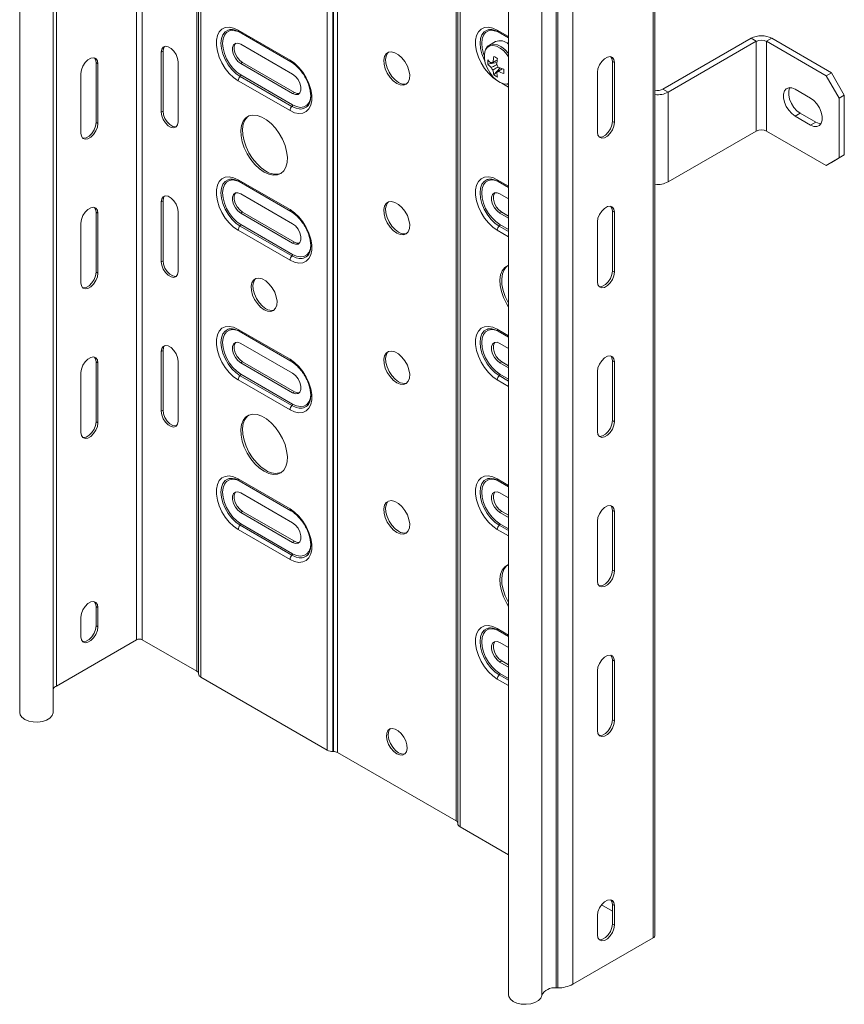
# Model space of a CAD drawing. Header units: millimetres. Extents: x 533 to 1230, y -1291 to 1035.
# Tile 1 of 8: x 552 to 777, y -1291 to -1022. Entities that reach past the tile are written whole.
import ezdxf

# ---------------------------------------------------------------- set-up
doc = ezdxf.new("R2010")
doc.units = ezdxf.units.MM

msp = doc.modelspace()

# ---------------------------------------------------------------- linework, layer by layer
at = {"color": 7, "linetype": 'Continuous', "lineweight": 15}
for p, q in [((583.75, -809.06), (583.75, -1191.21)), ((585.31, -809.06), (585.31, -1191.21)), ((600.22, -817.67), (600.22, -1199.81)), ((600.66, -818.38), (600.66, -1200.52)), ((601.3, -819.28), (601.3, -1201.42)), ((561.87, -821.69), (561.87, -1203.84)), ((551.85, -828.91), (551.85, -1211.05)), ((560.95, -1211.05), (560.95, -828.91)), ((635.78, -839.18), (635.78, -1221.32)), ((637.33, -839.55), (637.33, -1221.69)), ((637.5, -839.55), (637.5, -1221.69)), ((638.56, -839.81), (638.56, -1221.95)), ((670.93, -858.49), (670.93, -1240.63)), ((671.37, -859.2), (671.37, -1241.34)), ((672.01, -860.1), (672.01, -1242.24)), ((724.68, -890.42), (724.68, -1272.56)), ((725.2, -1271.83), (725.2, -889.68)), ((698.21, -904.07), (698.21, -1286.21)), ((698.71, -904.06), (698.71, -1286.2)), ((702.8, -903.05), (702.8, -1285.19)), ((685.25, -905.92), (685.25, -1288.06)), ((694.33, -906.16), (694.33, -1288.31)), ((611.47, -1024.84), (625.61, -1033)), ((611.7, -1025.34), (625.84, -1033.5)), ((682.41, -1025.33), (685.25, -1026.97)), ((626.32, -1036.83), (612.18, -1028.67)), ((681.65, -1027.96), (680.01, -1028.91)), ((727.36, -1040.95), (751.41, -1027.07)), ((728.78, -1041.77), (752.82, -1027.89)), ((752.82, -1027.89), (751.41, -1027.07)), ((752.82, -1052.38), (752.82, -1027.89)), ((757.06, -1027.07), (755.65, -1027.89)), ((755.65, -1052.38), (755.65, -1027.89)), ((755.65, -1027.89), (771.91, -1037.28)), ((757.06, -1027.07), (773.33, -1036.46)), ((590.96, -1030.59), (590.46, -1030.87)), ((590.46, -1030.87), (590.46, -1047.21)), ((590.96, -1030.59), (590.96, -1046.92)), ((573.18, -1034), (572.68, -1033.71)), ((572.68, -1033.71), (572.68, -1050.05)), ((573.18, -1050.33), (573.18, -1034)), ((595.06, -1049.86), (595.06, -1033.53)), ((612.67, -1033.69), (612.18, -1033.98)), ((612.18, -1033.98), (626.32, -1042.14)), ((626.81, -1041.86), (612.67, -1033.69)), ((679.58, -1034.14), (682.05, -1033.66)), ((714.11, -1033.7), (713.61, -1033.42)), ((713.61, -1033.42), (713.61, -1049.75)), ((714.11, -1033.7), (714.11, -1050.03)), ((568.58, -1036.65), (568.58, -1052.98)), ((612.18, -1037.07), (626.32, -1045.23)), ((681.26, -1037.06), (682.92, -1035.15)), ((681.99, -1036.37), (682.25, -1036.19)), ((709.51, -1052.69), (709.51, -1036.35)), ((771.91, -1037.28), (773.33, -1036.46)), ((773.33, -1036.46), (776.86, -1042.58)), ((625.61, -1046.79), (611.47, -1038.63)), ((626.13, -1045.65), (611.99, -1037.48)), ((775.45, -1043.4), (771.91, -1037.28)), ((626.81, -1041.86), (626.32, -1042.14)), ((727.36, -1040.95), (728.78, -1041.77)), ((728.78, -1066.26), (728.78, -1041.77)), ((767.67, -1043.4), (763.43, -1040.95)), ((776.86, -1042.58), (775.45, -1043.4)), ((775.45, -1059.73), (775.45, -1043.4)), ((776.86, -1058.91), (776.86, -1042.58)), ((590.96, -1046.92), (590.46, -1047.21)), ((764.84, -1047.48), (763.43, -1048.3)), ((764.84, -1047.48), (769.08, -1049.93)), ((573.18, -1050.33), (572.68, -1050.05)), ((714.11, -1050.03), (713.61, -1049.75)), ((763.43, -1048.3), (767.67, -1050.75)), ((769.08, -1049.93), (767.67, -1050.75)), ((728.78, -1066.26), (752.82, -1052.38)), ((755.65, -1052.38), (771.91, -1061.77)), ((771.91, -1061.77), (775.45, -1059.73)), ((773.33, -1060.96), (771.91, -1061.77)), ((776.86, -1058.91), (773.33, -1060.96)), ((775.45, -1059.73), (776.86, -1058.91)), ((611.47, -1065.66), (625.61, -1073.83)), ((611.7, -1066.17), (625.84, -1074.33)), ((682.41, -1066.16), (685.25, -1067.8)), ((590.96, -1071.42), (590.46, -1071.7)), ((590.46, -1071.7), (590.46, -1088.03)), ((590.96, -1071.42), (590.96, -1087.75)), ((626.32, -1077.66), (612.18, -1069.5)), ((685.25, -1070.85), (682.89, -1069.49)), ((573.18, -1074.83), (572.68, -1074.54)), ((572.68, -1074.54), (572.68, -1090.87)), ((595.06, -1090.69), (595.06, -1074.36)), ((612.67, -1074.52), (612.18, -1074.81)), ((626.81, -1082.68), (612.67, -1074.52)), ((683.38, -1074.51), (682.89, -1074.8)), ((685.25, -1075.59), (683.38, -1074.51)), ((714.11, -1074.53), (713.61, -1074.24)), ((713.61, -1074.24), (713.61, -1090.57)), ((714.11, -1074.53), (714.11, -1090.86)), ((568.58, -1077.48), (568.58, -1093.81)), ((573.18, -1091.16), (573.18, -1074.83)), ((612.18, -1074.81), (626.32, -1082.97)), ((682.89, -1074.8), (685.25, -1076.16)), ((709.51, -1093.51), (709.51, -1077.18)), ((625.61, -1087.62), (611.47, -1079.46)), ((626.13, -1086.47), (611.99, -1078.31)), ((612.18, -1077.89), (626.32, -1086.06)), ((626.81, -1082.68), (626.32, -1082.97)), ((590.96, -1087.75), (590.46, -1088.03)), ((573.18, -1091.16), (572.68, -1090.87)), ((714.11, -1090.86), (713.61, -1090.57)), ((611.47, -1106.49), (625.61, -1114.65)), ((611.7, -1106.99), (625.84, -1115.16)), ((682.41, -1106.99), (685.25, -1108.63)), ((590.96, -1112.24), (590.46, -1112.53)), ((590.96, -1112.24), (590.96, -1128.57)), ((626.32, -1118.49), (612.18, -1110.32)), ((685.25, -1111.68), (682.89, -1110.32)), ((590.46, -1112.53), (590.46, -1128.86)), ((714.11, -1115.36), (713.61, -1115.07)), ((713.61, -1115.07), (713.61, -1131.4)), ((573.18, -1115.65), (572.68, -1115.37)), ((572.68, -1115.37), (572.68, -1131.7)), ((573.18, -1131.98), (573.18, -1115.65)), ((595.06, -1131.51), (595.06, -1115.18)), ((612.67, -1115.35), (612.18, -1115.63)), ((612.18, -1115.63), (626.32, -1123.8)), ((626.81, -1123.51), (612.67, -1115.35)), ((683.38, -1115.34), (682.89, -1115.63)), ((682.89, -1115.63), (685.25, -1116.99)), ((685.25, -1116.42), (683.38, -1115.34)), ((714.11, -1115.36), (714.11, -1131.69)), ((568.58, -1118.31), (568.58, -1134.64)), ((625.61, -1128.45), (611.47, -1120.28)), ((626.13, -1127.3), (611.99, -1119.14)), ((612.18, -1118.72), (626.32, -1126.88)), ((709.51, -1134.34), (709.51, -1118.01)), ((626.81, -1123.51), (626.32, -1123.8)), ((590.96, -1128.57), (590.46, -1128.86)), ((573.18, -1131.98), (572.68, -1131.7)), ((714.11, -1131.69), (713.61, -1131.4)), ((611.47, -1147.32), (625.61, -1155.48)), ((611.7, -1147.82), (625.84, -1155.99)), ((682.41, -1147.81), (685.25, -1149.45)), ((626.32, -1159.32), (612.18, -1151.15)), ((685.25, -1152.51), (682.89, -1151.15)), ((612.67, -1156.17), (612.18, -1156.46)), ((612.18, -1156.46), (626.32, -1164.62)), ((626.81, -1164.34), (612.67, -1156.17)), ((683.38, -1156.17), (682.89, -1156.45)), ((682.89, -1156.45), (685.25, -1157.82)), ((685.25, -1157.24), (683.38, -1156.17)), ((714.11, -1156.18), (713.61, -1155.9)), ((713.61, -1155.9), (713.61, -1172.23)), ((714.11, -1156.18), (714.11, -1172.51)), ((626.13, -1168.13), (611.99, -1159.96)), ((612.18, -1159.55), (626.32, -1167.71)), ((709.51, -1175.17), (709.51, -1158.84)), ((625.61, -1169.27), (611.47, -1161.11)), ((626.81, -1164.34), (626.32, -1164.62)), ((714.11, -1172.51), (713.61, -1172.23)), ((573.18, -1182.41), (572.68, -1182.12)), ((572.68, -1187.43), (572.68, -1182.12)), ((573.18, -1187.71), (573.18, -1182.41)), ((568.58, -1185.06), (568.58, -1190.37)), ((573.18, -1187.71), (572.68, -1187.43)), ((682.41, -1188.64), (685.25, -1190.28)), ((583.75, -1191.21), (561.87, -1203.84)), ((600.22, -1199.81), (585.31, -1191.21)), ((685.25, -1193.34), (682.89, -1191.97)), ((683.38, -1196.99), (682.89, -1197.28)), ((682.89, -1197.28), (685.25, -1198.64)), ((685.25, -1198.07), (683.38, -1196.99)), ((714.11, -1197.01), (713.61, -1196.72)), ((713.61, -1196.72), (713.61, -1213.05)), ((714.11, -1197.01), (714.11, -1213.34)), ((709.51, -1215.99), (709.51, -1199.66)), ((635.78, -1221.32), (601.3, -1201.42)), ((714.11, -1213.34), (713.61, -1213.05)), ((637.5, -1221.69), (637.33, -1221.69)), ((670.93, -1240.63), (638.56, -1221.95)), ((685.25, -1249.88), (672.01, -1242.24)), ((713.61, -1265.27), (710.59, -1263.53)), ((714.11, -1263.76), (713.61, -1263.48)), ((713.61, -1263.48), (713.61, -1268.78)), ((714.11, -1263.76), (714.11, -1269.07)), ((709.51, -1271.72), (709.51, -1266.41)), ((714.11, -1269.07), (713.61, -1268.78)), ((702.8, -1285.19), (724.68, -1272.56)), ((698.21, -1286.21), (698.71, -1286.2))]:
    msp.add_line(p, q, dxfattribs=at)
at = {"color": 8, "linetype": 'Continuous', "lineweight": 15}
for p, q in [((682.18, -1024.83), (685.25, -1026.6)), ((685.25, -1040.39), (683.42, -1039.34)), ((682.18, -1065.66), (685.25, -1067.43)), ((685.25, -1081.22), (682.18, -1079.45)), ((685.25, -1079.78), (682.7, -1078.3)), ((682.89, -1077.89), (685.25, -1079.25)), ((682.18, -1106.48), (685.25, -1108.26)), ((685.25, -1122.05), (682.18, -1120.28)), ((685.25, -1120.6), (682.7, -1119.13)), ((682.89, -1118.71), (685.25, -1120.08)), ((682.18, -1147.31), (685.25, -1149.08)), ((685.25, -1161.43), (682.7, -1159.96)), ((682.89, -1159.54), (685.25, -1160.9)), ((685.25, -1162.87), (682.18, -1161.1)), ((682.18, -1188.14), (685.25, -1189.91)), ((685.25, -1202.26), (682.7, -1200.78)), ((682.89, -1200.37), (685.25, -1201.73)), ((685.25, -1203.7), (682.18, -1201.93))]:
    msp.add_line(p, q, dxfattribs=at)
at = {"color": 7, "linetype": 'Continuous', "lineweight": 15, "flags": 128}
for points in [[(611.47, -1038.63), (610.23, -1037.76), (609.04, -1036.63), (607.96, -1035.29), (607.03, -1033.78), (606.3, -1032.19), (605.79, -1030.58), (605.53, -1029.02), (605.53, -1027.58), (605.79, -1026.32), (606.3, -1025.3), (607.03, -1024.56), (607.96, -1024.13), (609.04, -1024.03), (610.23, -1024.27), (611.47, -1024.84)], [(612.18, -1028.67), (611.39, -1028.38), (610.7, -1028.44), (610.19, -1028.85), (609.91, -1029.56), (609.91, -1030.48), (610.19, -1031.5), (610.7, -1032.5), (611.39, -1033.36), (612.18, -1033.98)], [(612.67, -1033.69), (611.88, -1033.08), (611.19, -1032.22), (610.68, -1031.22), (610.41, -1030.19), (610.41, -1029.27), (610.68, -1028.56), (610.82, -1028.4)], [(595.06, -1033.53), (594.92, -1032.54), (594.52, -1031.51), (593.91, -1030.57), (593.16, -1029.82), (592.36, -1029.36), (591.61, -1029.24), (591, -1029.48), (590.6, -1030.05), (590.46, -1030.87)], [(591.4, -1029.28), (591.1, -1029.76), (590.96, -1030.59)], [(654.74, -1039.4), (655.7, -1039.8), (656.58, -1039.87), (657.33, -1039.6), (657.88, -1039.01), (658.21, -1038.15), (658.27, -1037.08), (658.08, -1035.88), (657.63, -1034.63), (656.97, -1033.44), (656.15, -1032.39), (655.23, -1031.55), (654.26, -1031), (653.34, -1030.76), (652.51, -1030.87), (651.86, -1031.3), (651.41, -1032.03), (651.22, -1033.01), (651.28, -1034.15), (651.6, -1035.39), (652.16, -1036.62), (652.91, -1037.75), (653.79, -1038.7), (654.74, -1039.4)], [(652.5, -1030.87), (652.35, -1031.01), (651.91, -1031.75), (651.71, -1032.72), (651.78, -1033.87), (652.1, -1035.1), (652.65, -1036.33), (653.4, -1037.46), (654.28, -1038.42), (655.24, -1039.12)], [(678.96, -1030.24), (678.9, -1030.36), (678.65, -1031.36), (678.65, -1032.54), (678.9, -1033.83), (679.4, -1035.15), (680.1, -1036.41), (680.96, -1037.54), (681.93, -1038.47), (682.95, -1039.14), (683.96, -1039.49), (684.64, -1039.55)], [(573.18, -1034), (573.04, -1033.17), (572.64, -1032.6), (572.03, -1032.37), (571.28, -1032.48), (570.48, -1032.94), (569.73, -1033.69), (569.12, -1034.64), (568.72, -1035.67), (568.58, -1036.65)], [(572.24, -1032.4), (572.55, -1032.89), (572.68, -1033.71)], [(625.61, -1033), (626.85, -1033.87), (628.04, -1035), (629.12, -1036.34), (630.05, -1037.84), (630.78, -1039.43), (631.29, -1041.04), (631.55, -1042.6), (631.55, -1044.05), (631.29, -1045.31), (630.78, -1046.33), (630.05, -1047.07), (629.12, -1047.5), (628.04, -1047.6), (626.85, -1047.36), (625.61, -1046.79)], [(709.51, -1036.35), (709.65, -1035.37), (710.05, -1034.34), (710.66, -1033.39), (711.41, -1032.64), (712.21, -1032.18), (712.96, -1032.07), (713.57, -1032.31), (713.97, -1032.87), (714.11, -1033.7)], [(713.17, -1032.1), (713.47, -1032.59), (713.61, -1033.42)], [(626.32, -1042.14), (627.1, -1042.44), (627.8, -1042.37), (628.31, -1041.96), (628.58, -1041.26), (628.58, -1040.33), (628.31, -1039.31), (627.8, -1038.31), (627.1, -1037.45), (626.32, -1036.83)], [(628.17, -1042.13), (627.6, -1042.15), (626.81, -1041.86)], [(763.43, -1040.95), (762.53, -1040.58), (761.71, -1040.54), (761.02, -1040.83), (760.53, -1041.43), (760.28, -1042.28), (760.28, -1043.33), (760.53, -1044.48), (761.02, -1045.64), (761.71, -1046.72), (762.53, -1047.63), (763.43, -1048.3)], [(762, -1040.52), (761.95, -1040.61), (761.69, -1041.47), (761.69, -1042.51), (761.95, -1043.66), (762.44, -1044.83), (763.12, -1045.91), (763.94, -1046.82), (764.84, -1047.48)], [(767.67, -1050.75), (768.57, -1051.12), (769.39, -1051.16), (770.07, -1050.87), (770.56, -1050.27), (770.82, -1049.42), (770.82, -1048.37), (770.56, -1047.22), (770.07, -1046.06), (769.39, -1044.98), (768.57, -1044.07), (767.67, -1043.4)], [(590.46, -1047.21), (590.6, -1048.19), (591, -1049.22), (591.61, -1050.17), (592.36, -1050.92), (593.16, -1051.38), (593.91, -1051.49), (594.52, -1051.25), (594.92, -1050.69), (595.06, -1049.86)], [(590.96, -1046.92), (591.1, -1047.91), (591.5, -1048.94), (592.11, -1049.88), (592.86, -1050.63), (593.66, -1051.09), (594.41, -1051.21), (594.62, -1051.17)], [(568.58, -1052.98), (568.72, -1053.81), (569.12, -1054.38), (569.73, -1054.62), (570.48, -1054.5), (571.28, -1054.04), (572.03, -1053.29), (572.64, -1052.35), (573.04, -1051.32), (573.18, -1050.33)], [(572.68, -1050.05), (572.55, -1051.03), (572.15, -1052.06), (571.53, -1053.01), (570.78, -1053.75), (569.99, -1054.22), (569.24, -1054.33), (569.03, -1054.3)], [(618.54, -1063.58), (619.82, -1064.17), (621.05, -1064.43), (622.18, -1064.36), (623.15, -1063.95), (623.94, -1063.23), (624.51, -1062.23), (624.83, -1060.97), (624.9, -1059.52), (624.7, -1057.94), (624.25, -1056.29), (623.57, -1054.63), (622.69, -1053.05), (621.63, -1051.59), (620.45, -1050.32), (619.18, -1049.29), (617.9, -1048.55), (616.63, -1048.12), (615.45, -1048.02), (614.39, -1048.26), (613.51, -1048.82), (612.83, -1049.69), (612.38, -1050.83), (612.18, -1052.19), (612.25, -1053.71), (612.57, -1055.34), (613.14, -1057), (613.93, -1058.63), (614.9, -1060.16), (616.03, -1061.53), (617.26, -1062.69), (618.54, -1063.58)], [(614.29, -1048.3), (614, -1048.54), (613.32, -1049.41), (612.87, -1050.54), (612.68, -1051.9), (612.74, -1053.42), (613.07, -1055.05), (613.63, -1056.71), (614.42, -1058.34), (615.4, -1059.88), (616.53, -1061.25), (617.75, -1062.4), (619.03, -1063.29)], [(714.11, -1050.03), (713.97, -1051.02), (713.57, -1052.05), (712.96, -1052.99), (712.21, -1053.74), (711.41, -1054.2), (710.66, -1054.32), (710.05, -1054.08), (709.65, -1053.51), (709.51, -1052.69)], [(713.61, -1049.75), (713.47, -1050.73), (713.07, -1051.76), (712.46, -1052.71), (711.71, -1053.46), (710.91, -1053.92), (710.16, -1054.03), (709.95, -1054)], [(769.08, -1049.93), (769.98, -1050.3), (770.51, -1050.37)], [(611.47, -1079.46), (610.23, -1078.59), (609.04, -1077.46), (607.96, -1076.11), (607.03, -1074.61), (606.3, -1073.02), (605.79, -1071.41), (605.53, -1069.85), (605.53, -1068.41), (605.79, -1067.15), (606.3, -1066.13), (607.03, -1065.38), (607.96, -1064.95), (609.04, -1064.86), (610.23, -1065.1), (611.47, -1065.66)], [(682.18, -1079.45), (680.94, -1078.58), (679.75, -1077.45), (678.67, -1076.11), (677.74, -1074.61), (677.01, -1073.02), (676.5, -1071.41), (676.24, -1069.85), (676.24, -1068.4), (676.5, -1067.14), (677.01, -1066.12), (677.74, -1065.38), (678.67, -1064.95), (679.75, -1064.85), (680.94, -1065.09), (682.18, -1065.66)], [(612.18, -1069.5), (611.39, -1069.2), (610.7, -1069.27), (610.19, -1069.68), (609.91, -1070.38), (609.91, -1071.31), (610.19, -1072.33), (610.7, -1073.33), (611.39, -1074.19), (612.18, -1074.81)], [(612.67, -1074.52), (611.88, -1073.91), (611.19, -1073.05), (610.68, -1072.04), (610.41, -1071.02), (610.41, -1070.1), (610.68, -1069.39), (610.82, -1069.23)], [(682.89, -1069.49), (682.1, -1069.2), (681.41, -1069.26), (680.9, -1069.67), (680.62, -1070.38), (680.62, -1071.3), (680.9, -1072.32), (681.41, -1073.32), (682.1, -1074.18), (682.89, -1074.8)], [(683.38, -1074.51), (682.6, -1073.9), (681.9, -1073.04), (681.39, -1072.04), (681.12, -1071.01), (681.12, -1070.09), (681.39, -1069.38), (681.53, -1069.22)], [(595.06, -1074.36), (594.92, -1073.37), (594.52, -1072.34), (593.91, -1071.39), (593.16, -1070.65), (592.36, -1070.18), (591.61, -1070.07), (591, -1070.31), (590.6, -1070.87), (590.46, -1071.7)], [(591.4, -1070.1), (591.1, -1070.59), (590.96, -1071.42)], [(654.74, -1080.23), (655.7, -1080.63), (656.58, -1080.7), (657.33, -1080.43), (657.88, -1079.84), (658.21, -1078.98), (658.27, -1077.91), (658.08, -1076.7), (657.63, -1075.46), (656.97, -1074.27), (656.15, -1073.22), (655.23, -1072.38), (654.26, -1071.83), (653.34, -1071.59), (652.51, -1071.69), (651.86, -1072.13), (651.41, -1072.86), (651.22, -1073.83), (651.28, -1074.98), (651.6, -1076.21), (652.16, -1077.44), (652.91, -1078.58), (653.79, -1079.53), (654.74, -1080.23)], [(652.5, -1071.7), (652.35, -1071.84), (651.91, -1072.57), (651.71, -1073.55), (651.78, -1074.7), (652.1, -1075.93), (652.65, -1077.16), (653.4, -1078.29), (654.28, -1079.24), (655.24, -1079.95)], [(573.18, -1074.83), (573.04, -1074), (572.64, -1073.43), (572.03, -1073.19), (571.28, -1073.31), (570.48, -1073.77), (569.73, -1074.52), (569.12, -1075.46), (568.72, -1076.49), (568.58, -1077.48)], [(572.24, -1073.23), (572.55, -1073.71), (572.68, -1074.54)], [(625.61, -1073.83), (626.85, -1074.7), (628.04, -1075.83), (629.12, -1077.17), (630.05, -1078.67), (630.78, -1080.26), (631.29, -1081.87), (631.55, -1083.43), (631.55, -1084.87), (631.29, -1086.13), (630.78, -1087.16), (630.05, -1087.9), (629.12, -1088.33), (628.04, -1088.43), (626.85, -1088.19), (625.61, -1087.62)], [(709.51, -1077.18), (709.65, -1076.19), (710.05, -1075.17), (710.66, -1074.22), (711.41, -1073.47), (712.21, -1073.01), (712.96, -1072.89), (713.57, -1073.13), (713.97, -1073.7), (714.11, -1074.53)], [(713.17, -1072.93), (713.47, -1073.41), (713.61, -1074.24)], [(626.32, -1082.97), (627.1, -1083.26), (627.8, -1083.2), (628.31, -1082.79), (628.58, -1082.08), (628.58, -1081.16), (628.31, -1080.14), (627.8, -1079.14), (627.1, -1078.28), (626.32, -1077.66)], [(628.17, -1082.95), (627.6, -1082.98), (626.81, -1082.68)], [(590.46, -1088.03), (590.6, -1089.02), (591, -1090.05), (591.61, -1090.99), (592.36, -1091.74), (593.16, -1092.2), (593.91, -1092.32), (594.52, -1092.08), (594.92, -1091.51), (595.06, -1090.69)], [(590.96, -1087.75), (591.1, -1088.73), (591.5, -1089.76), (592.11, -1090.71), (592.86, -1091.46), (593.66, -1091.92), (594.41, -1092.04), (594.62, -1092)], [(572.68, -1090.87), (572.55, -1091.86), (572.15, -1092.89), (571.53, -1093.83), (570.78, -1094.58), (569.99, -1095.04), (569.24, -1095.16), (569.03, -1095.12)], [(685.25, -1089.02), (685.11, -1089.08), (684.22, -1089.64), (683.54, -1090.51), (683.09, -1091.65), (682.89, -1093.01), (682.96, -1094.53), (683.28, -1096.16), (683.85, -1097.82), (684.64, -1099.45), (685.25, -1100.45)], [(685.01, -1089.12), (684.71, -1089.36), (684.03, -1090.23), (683.58, -1091.36), (683.39, -1092.72), (683.45, -1094.24), (683.78, -1095.87), (684.34, -1097.53), (685.13, -1099.16), (685.25, -1099.37)], [(714.11, -1090.86), (713.97, -1091.85), (713.57, -1092.88), (712.96, -1093.82), (712.21, -1094.57), (711.41, -1095.03), (710.66, -1095.15), (710.05, -1094.91), (709.65, -1094.34), (709.51, -1093.51)], [(713.61, -1090.57), (713.47, -1091.56), (713.07, -1092.59), (712.46, -1093.53), (711.71, -1094.28), (710.91, -1094.74), (710.16, -1094.86), (709.95, -1094.82)], [(568.58, -1093.81), (568.72, -1094.64), (569.12, -1095.21), (569.73, -1095.45), (570.48, -1095.33), (571.28, -1094.87), (572.03, -1094.12), (572.64, -1093.17), (573.04, -1092.15), (573.18, -1091.16)], [(618.54, -1101.14), (619.49, -1101.54), (620.38, -1101.6), (621.12, -1101.33), (621.68, -1100.75), (622, -1099.88), (622.07, -1098.81), (621.87, -1097.61), (621.43, -1096.37), (620.77, -1095.18), (619.95, -1094.12), (619.02, -1093.29), (618.06, -1092.73), (617.13, -1092.5), (616.31, -1092.6), (615.65, -1093.03), (615.21, -1093.76), (615.01, -1094.74), (615.08, -1095.89), (615.4, -1097.12), (615.96, -1098.35), (616.7, -1099.48), (617.59, -1100.44), (618.54, -1101.14)], [(616.3, -1092.6), (616.15, -1092.75), (615.7, -1093.48), (615.51, -1094.45), (615.57, -1095.6), (615.9, -1096.84), (616.45, -1098.06), (617.2, -1099.2), (618.08, -1100.15), (619.03, -1100.85)], [(611.47, -1120.28), (610.23, -1119.42), (609.04, -1118.28), (607.96, -1116.94), (607.03, -1115.44), (606.3, -1113.85), (605.79, -1112.24), (605.53, -1110.68), (605.53, -1109.24), (605.79, -1107.98), (606.3, -1106.95), (607.03, -1106.21), (607.96, -1105.78), (609.04, -1105.68), (610.23, -1105.92), (611.47, -1106.49)], [(682.18, -1120.28), (680.94, -1119.41), (679.75, -1118.28), (678.67, -1116.93), (677.74, -1115.43), (677.01, -1113.84), (676.5, -1112.23), (676.24, -1110.67), (676.24, -1109.23), (676.5, -1107.97), (677.01, -1106.95), (677.74, -1106.2), (678.67, -1105.77), (679.75, -1105.68), (680.94, -1105.92), (682.18, -1106.48)], [(595.06, -1115.18), (594.92, -1114.19), (594.52, -1113.17), (593.91, -1112.22), (593.16, -1111.47), (592.36, -1111.01), (591.61, -1110.89), (591, -1111.13), (590.6, -1111.7), (590.46, -1112.53)], [(591.4, -1110.93), (591.1, -1111.42), (590.96, -1112.24)], [(612.18, -1110.32), (611.39, -1110.03), (610.7, -1110.09), (610.19, -1110.5), (609.91, -1111.21), (609.91, -1112.13), (610.19, -1113.16), (610.7, -1114.16), (611.39, -1115.02), (612.18, -1115.63)], [(612.67, -1115.35), (611.88, -1114.73), (611.19, -1113.87), (610.68, -1112.87), (610.41, -1111.85), (610.41, -1110.93), (610.68, -1110.22), (610.82, -1110.05)], [(682.89, -1110.32), (682.1, -1110.02), (681.41, -1110.09), (680.9, -1110.5), (680.62, -1111.2), (680.62, -1112.13), (680.9, -1113.15), (681.41, -1114.15), (682.1, -1115.01), (682.89, -1115.63)], [(683.38, -1115.34), (682.6, -1114.73), (681.9, -1113.87), (681.39, -1112.86), (681.12, -1111.84), (681.12, -1110.92), (681.39, -1110.21), (681.53, -1110.05)], [(573.18, -1115.65), (573.04, -1114.83), (572.64, -1114.26), (572.03, -1114.02), (571.28, -1114.14), (570.48, -1114.6), (569.73, -1115.35), (569.12, -1116.29), (568.72, -1117.32), (568.58, -1118.31)], [(572.24, -1114.06), (572.55, -1114.54), (572.68, -1115.37)], [(625.61, -1114.65), (626.85, -1115.52), (628.04, -1116.65), (629.12, -1118), (630.05, -1119.5), (630.78, -1121.09), (631.29, -1122.7), (631.55, -1124.26), (631.55, -1125.7), (631.29, -1126.96), (630.78, -1127.98), (630.05, -1128.73), (629.12, -1129.16), (628.04, -1129.25), (626.85, -1129.01), (625.61, -1128.45)], [(654.74, -1121.06), (655.7, -1121.46), (656.58, -1121.52), (657.33, -1121.25), (657.88, -1120.67), (658.21, -1119.8), (658.27, -1118.73), (658.08, -1117.53), (657.63, -1116.29), (656.97, -1115.1), (656.15, -1114.04), (655.23, -1113.21), (654.26, -1112.65), (653.34, -1112.42), (652.51, -1112.52), (651.86, -1112.95), (651.41, -1113.69), (651.22, -1114.66), (651.28, -1115.81), (651.6, -1117.04), (652.16, -1118.27), (652.91, -1119.4), (653.79, -1120.36), (654.74, -1121.06)], [(652.5, -1112.52), (652.35, -1112.67), (651.91, -1113.4), (651.71, -1114.37), (651.78, -1115.52), (652.1, -1116.76), (652.65, -1117.98), (653.4, -1119.12), (654.28, -1120.07), (655.24, -1120.77)], [(709.51, -1118.01), (709.65, -1117.02), (710.05, -1115.99), (710.66, -1115.05), (711.41, -1114.3), (712.21, -1113.84), (712.96, -1113.72), (713.57, -1113.96), (713.97, -1114.53), (714.11, -1115.36)], [(713.17, -1113.76), (713.47, -1114.24), (713.61, -1115.07)], [(626.32, -1123.8), (627.1, -1124.09), (627.8, -1124.03), (628.31, -1123.62), (628.58, -1122.91), (628.58, -1121.99), (628.31, -1120.96), (627.8, -1119.96), (627.1, -1119.1), (626.32, -1118.49)], [(628.17, -1123.78), (627.6, -1123.8), (626.81, -1123.51)], [(590.46, -1128.86), (590.6, -1129.85), (591, -1130.88), (591.61, -1131.82), (592.36, -1132.57), (593.16, -1133.03), (593.91, -1133.15), (594.52, -1132.91), (594.92, -1132.34), (595.06, -1131.51)], [(590.96, -1128.57), (591.1, -1129.56), (591.5, -1130.59), (592.11, -1131.54), (592.86, -1132.28), (593.66, -1132.74), (594.41, -1132.86), (594.62, -1132.83)], [(618.54, -1145.23), (619.82, -1145.82), (621.05, -1146.08), (622.18, -1146.01), (623.15, -1145.61), (623.94, -1144.89), (624.51, -1143.88), (624.83, -1142.63), (624.9, -1141.18), (624.7, -1139.6), (624.25, -1137.94), (623.57, -1136.29), (622.69, -1134.7), (621.63, -1133.24), (620.45, -1131.97), (619.18, -1130.94), (617.9, -1130.2), (616.63, -1129.77), (615.45, -1129.67), (614.39, -1129.91), (613.51, -1130.48), (612.83, -1131.35), (612.38, -1132.48), (612.18, -1133.84), (612.25, -1135.36), (612.57, -1136.99), (613.14, -1138.65), (613.93, -1140.28), (614.9, -1141.82), (616.03, -1143.19), (617.26, -1144.34), (618.54, -1145.23)], [(614.29, -1129.96), (614, -1130.19), (613.32, -1131.06), (612.87, -1132.2), (612.68, -1133.56), (612.74, -1135.08), (613.07, -1136.7), (613.63, -1138.37), (614.42, -1140), (615.4, -1141.53), (616.53, -1142.9), (617.75, -1144.06), (619.03, -1144.95)], [(568.58, -1134.64), (568.72, -1135.47), (569.12, -1136.03), (569.73, -1136.27), (570.48, -1136.16), (571.28, -1135.69), (572.03, -1134.95), (572.64, -1134), (573.04, -1132.97), (573.18, -1131.98)], [(572.68, -1131.7), (572.55, -1132.69), (572.15, -1133.72), (571.53, -1134.66), (570.78, -1135.41), (569.99, -1135.87), (569.24, -1135.99), (569.03, -1135.95)], [(714.11, -1131.69), (713.97, -1132.67), (713.57, -1133.7), (712.96, -1134.65), (712.21, -1135.4), (711.41, -1135.86), (710.66, -1135.97), (710.05, -1135.73), (709.65, -1135.17), (709.51, -1134.34)], [(713.61, -1131.4), (713.47, -1132.39), (713.07, -1133.42), (712.46, -1134.36), (711.71, -1135.11), (710.91, -1135.57), (710.16, -1135.69), (709.95, -1135.65)], [(611.47, -1161.11), (610.23, -1160.24), (609.04, -1159.11), (607.96, -1157.77), (607.03, -1156.27), (606.3, -1154.68), (605.79, -1153.07), (605.53, -1151.51), (605.53, -1150.06), (605.79, -1148.8), (606.3, -1147.78), (607.03, -1147.04), (607.96, -1146.61), (609.04, -1146.51), (610.23, -1146.75), (611.47, -1147.32)], [(682.18, -1161.1), (680.94, -1160.24), (679.75, -1159.1), (678.67, -1157.76), (677.74, -1156.26), (677.01, -1154.67), (676.5, -1153.06), (676.24, -1151.5), (676.24, -1150.06), (676.5, -1148.8), (677.01, -1147.77), (677.74, -1147.03), (678.67, -1146.6), (679.75, -1146.5), (680.94, -1146.74), (682.18, -1147.31)], [(612.18, -1151.15), (611.39, -1150.86), (610.7, -1150.92), (610.19, -1151.33), (609.91, -1152.04), (609.91, -1152.96), (610.19, -1153.98), (610.7, -1154.99), (611.39, -1155.85), (612.18, -1156.46)], [(612.67, -1156.17), (611.88, -1155.56), (611.19, -1154.7), (610.68, -1153.7), (610.41, -1152.67), (610.41, -1151.75), (610.68, -1151.04), (610.82, -1150.88)], [(682.89, -1151.15), (682.1, -1150.85), (681.41, -1150.91), (680.9, -1151.32), (680.62, -1152.03), (680.62, -1152.95), (680.9, -1153.98), (681.41, -1154.98), (682.1, -1155.84), (682.89, -1156.45)], [(683.38, -1156.17), (682.6, -1155.55), (681.9, -1154.69), (681.39, -1153.69), (681.12, -1152.67), (681.12, -1151.75), (681.39, -1151.04), (681.53, -1150.87)], [(654.74, -1161.89), (655.7, -1162.28), (656.58, -1162.35), (657.33, -1162.08), (657.88, -1161.49), (658.21, -1160.63), (658.27, -1159.56), (658.08, -1158.36), (657.63, -1157.12), (656.97, -1155.92), (656.15, -1154.87), (655.23, -1154.04), (654.26, -1153.48), (653.34, -1153.24), (652.51, -1153.35), (651.86, -1153.78), (651.41, -1154.51), (651.22, -1155.49), (651.28, -1156.63), (651.6, -1157.87), (652.16, -1159.1), (652.91, -1160.23), (653.79, -1161.18), (654.74, -1161.89)], [(652.5, -1153.35), (652.35, -1153.49), (651.91, -1154.23), (651.71, -1155.2), (651.78, -1156.35), (652.1, -1157.58), (652.65, -1158.81), (653.4, -1159.94), (654.28, -1160.9), (655.24, -1161.6)], [(709.51, -1158.84), (709.65, -1157.85), (710.05, -1156.82), (710.66, -1155.87), (711.41, -1155.13), (712.21, -1154.66), (712.96, -1154.55), (713.57, -1154.79), (713.97, -1155.35), (714.11, -1156.18)], [(713.17, -1154.58), (713.47, -1155.07), (713.61, -1155.9)], [(625.61, -1155.48), (626.85, -1156.35), (628.04, -1157.48), (629.12, -1158.83), (630.05, -1160.33), (630.78, -1161.92), (631.29, -1163.53), (631.55, -1165.09), (631.55, -1166.53), (631.29, -1167.79), (630.78, -1168.81), (630.05, -1169.55), (629.12, -1169.98), (628.04, -1170.08), (626.85, -1169.84), (625.61, -1169.27)], [(626.32, -1164.62), (627.1, -1164.92), (627.8, -1164.86), (628.31, -1164.45), (628.58, -1163.74), (628.58, -1162.82), (628.31, -1161.79), (627.8, -1160.79), (627.1, -1159.93), (626.32, -1159.32)], [(628.17, -1164.61), (627.6, -1164.63), (626.81, -1164.34)], [(685.25, -1170.68), (685.11, -1170.73), (684.22, -1171.3), (683.54, -1172.17), (683.09, -1173.3), (682.89, -1174.66), (682.96, -1176.18), (683.28, -1177.81), (683.85, -1179.47), (684.64, -1181.1), (685.25, -1182.11)], [(685.01, -1170.78), (684.71, -1171.01), (684.03, -1171.88), (683.58, -1173.02), (683.39, -1174.38), (683.45, -1175.9), (683.78, -1177.52), (684.34, -1179.19), (685.13, -1180.82), (685.25, -1181.02)], [(714.11, -1172.51), (713.97, -1173.5), (713.57, -1174.53), (712.96, -1175.47), (712.21, -1176.22), (711.41, -1176.68), (710.66, -1176.8), (710.05, -1176.56), (709.65, -1175.99), (709.51, -1175.17)], [(713.61, -1172.23), (713.47, -1173.21), (713.07, -1174.24), (712.46, -1175.19), (711.71, -1175.94), (710.91, -1176.4), (710.16, -1176.52), (709.95, -1176.48)], [(573.18, -1182.41), (573.04, -1181.58), (572.64, -1181.01), (572.03, -1180.77), (571.28, -1180.89), (570.48, -1181.35), (569.73, -1182.1), (569.12, -1183.04), (568.72, -1184.07), (568.58, -1185.06)], [(572.68, -1182.12), (572.55, -1181.29), (572.24, -1180.81)], [(569.03, -1191.68), (569.24, -1191.72), (569.99, -1191.6), (570.78, -1191.14), (571.53, -1190.39), (572.15, -1189.44), (572.55, -1188.42), (572.68, -1187.43)], [(682.18, -1201.93), (680.94, -1201.06), (679.75, -1199.93), (678.67, -1198.59), (677.74, -1197.09), (677.01, -1195.5), (676.5, -1193.89), (676.24, -1192.33), (676.24, -1190.88), (676.5, -1189.62), (677.01, -1188.6), (677.74, -1187.86), (678.67, -1187.43), (679.75, -1187.33), (680.94, -1187.57), (682.18, -1188.14)], [(568.58, -1190.37), (568.72, -1191.19), (569.12, -1191.76), (569.73, -1192), (570.48, -1191.88), (571.28, -1191.42), (572.03, -1190.68), (572.64, -1189.73), (573.04, -1188.7), (573.18, -1187.71)], [(682.89, -1191.97), (682.1, -1191.68), (681.41, -1191.74), (680.9, -1192.15), (680.62, -1192.86), (680.62, -1193.78), (680.9, -1194.8), (681.41, -1195.81), (682.1, -1196.67), (682.89, -1197.28)], [(683.38, -1196.99), (682.6, -1196.38), (681.9, -1195.52), (681.39, -1194.52), (681.12, -1193.49), (681.12, -1192.57), (681.39, -1191.86), (681.53, -1191.7)], [(709.51, -1199.66), (709.65, -1198.67), (710.05, -1197.65), (710.66, -1196.7), (711.41, -1195.95), (712.21, -1195.49), (712.96, -1195.37), (713.57, -1195.61), (713.97, -1196.18), (714.11, -1197.01)], [(713.17, -1195.41), (713.47, -1195.9), (713.61, -1196.72)], [(551.85, -1211.05), (551.98, -1211.67), (552.46, -1212.36), (553.26, -1212.95), (554.31, -1213.39), (555.54, -1213.63), (556.83, -1213.67), (558.09, -1213.49), (559.21, -1213.12), (560.11, -1212.58), (560.7, -1211.91), (560.95, -1211.18), (560.95, -1211.05)], [(714.11, -1213.34), (713.97, -1214.33), (713.57, -1215.36), (712.96, -1216.3), (712.21, -1217.05), (711.41, -1217.51), (710.66, -1217.63), (710.05, -1217.39), (709.65, -1216.82), (709.51, -1215.99)], [(713.61, -1213.05), (713.47, -1214.04), (713.07, -1215.07), (712.46, -1216.02), (711.71, -1216.76), (710.91, -1217.22), (710.16, -1217.34), (709.95, -1217.31)], [(654.74, -1222.31), (655.58, -1222.65), (656.34, -1222.66), (656.96, -1222.36), (657.38, -1221.76), (657.56, -1220.92), (657.5, -1219.91), (657.19, -1218.82), (656.67, -1217.76), (655.97, -1216.81), (655.17, -1216.06), (654.32, -1215.57), (653.52, -1215.39), (652.82, -1215.54), (652.29, -1216), (651.99, -1216.72), (651.92, -1217.66), (652.11, -1218.72), (652.53, -1219.8), (653.15, -1220.82), (653.91, -1221.68), (654.74, -1222.31)], [(653.01, -1215.46), (652.79, -1215.71), (652.48, -1216.44), (652.42, -1217.37), (652.61, -1218.43), (653.03, -1219.52), (653.65, -1220.54), (654.41, -1221.4), (655.24, -1222.02)], [(709.51, -1266.41), (709.65, -1265.43), (710.05, -1264.4), (710.66, -1263.45), (711.41, -1262.7), (712.21, -1262.24), (712.96, -1262.13), (713.57, -1262.37), (713.97, -1262.93), (714.11, -1263.76)], [(713.17, -1262.16), (713.47, -1262.65), (713.61, -1263.48)], [(714.11, -1269.07), (713.97, -1270.06), (713.57, -1271.09), (712.96, -1272.03), (712.21, -1272.78), (711.41, -1273.24), (710.66, -1273.36), (710.05, -1273.12), (709.65, -1272.55), (709.51, -1271.72)], [(713.61, -1268.78), (713.47, -1269.77), (713.07, -1270.8), (712.46, -1271.74), (711.71, -1272.49), (710.91, -1272.95), (710.16, -1273.07), (709.95, -1273.03)], [(685.25, -1288.06), (685.33, -1288.56), (685.76, -1289.27), (686.51, -1289.88), (687.53, -1290.34), (688.73, -1290.62), (690.02, -1290.69), (691.29, -1290.54), (692.45, -1290.2), (693.38, -1289.68), (694.03, -1289.03), (694.33, -1288.31)]]:
    msp.add_lwpolyline(points, dxfattribs=at)
at = {"color": 8, "linetype": 'Continuous', "lineweight": 15, "flags": 128}
for points in [[(611.99, -1037.48), (610.82, -1036.66), (609.71, -1035.57), (608.72, -1034.28), (607.89, -1032.84), (607.27, -1031.33), (606.88, -1029.83), (606.75, -1028.41), (606.88, -1027.14), (607.27, -1026.08), (607.89, -1025.3), (608.72, -1024.82), (609.2, -1024.7)], [(611.71, -1025.34), (611.07, -1025.09), (610.02, -1024.91), (609.08, -1025.05), (608.29, -1025.5), (607.7, -1026.25), (607.33, -1027.25), (607.2, -1028.45), (607.33, -1029.8), (607.7, -1031.23), (608.29, -1032.66), (609.08, -1034.02), (610.02, -1035.25), (611.07, -1036.28), (612.18, -1037.07)], [(681.95, -1038.48), (680.94, -1037.75), (679.75, -1036.62), (678.67, -1035.28), (677.74, -1033.78), (677.01, -1032.19), (676.5, -1030.58), (676.24, -1029.02), (676.24, -1027.58), (676.5, -1026.32), (677.01, -1025.29), (677.74, -1024.55), (678.67, -1024.12), (679.75, -1024.02), (680.94, -1024.26), (682.18, -1024.83)], [(678.73, -1033.08), (678.6, -1032.83), (677.98, -1031.33), (677.59, -1029.82), (677.46, -1028.4), (677.59, -1027.13), (677.98, -1026.08), (678.6, -1025.29), (679.43, -1024.81), (679.91, -1024.7)], [(682.42, -1025.33), (681.78, -1025.08), (680.73, -1024.9), (679.79, -1025.04), (679, -1025.49), (678.41, -1026.24), (678.04, -1027.24), (677.91, -1028.45), (678.04, -1029.8), (678.41, -1031.22), (678.62, -1031.8)], [(685.25, -1032.08), (684.89, -1031.57), (683.96, -1030.53), (682.95, -1029.73), (681.93, -1029.21), (680.96, -1029.02), (680.1, -1029.15), (679.4, -1029.61), (678.96, -1030.24)], [(685.25, -1031.23), (684.32, -1030.2), (683.28, -1029.37), (682.22, -1028.83), (681.2, -1028.63), (680.31, -1028.77), (679.99, -1028.92)], [(684.64, -1039.55), (684.89, -1039.53), (685.25, -1039.44)], [(626.32, -1045.23), (627.42, -1045.72), (628.48, -1045.91), (629.42, -1045.77), (630.21, -1045.31), (630.8, -1044.57), (631.17, -1043.56), (631.29, -1042.54)], [(628.1, -1046.34), (627.3, -1046.17), (626.13, -1045.65)], [(611.99, -1078.31), (610.82, -1077.48), (609.71, -1076.4), (608.72, -1075.1), (607.89, -1073.67), (607.27, -1072.16), (606.88, -1070.66), (606.75, -1069.24), (606.88, -1067.97), (607.27, -1066.91), (607.89, -1066.12), (608.72, -1065.65), (609.2, -1065.53)], [(611.71, -1066.17), (611.07, -1065.92), (610.02, -1065.73), (609.08, -1065.87), (608.29, -1066.33), (607.7, -1067.07), (607.33, -1068.08), (607.2, -1069.28), (607.33, -1070.63), (607.7, -1072.06), (608.29, -1073.49), (609.08, -1074.85), (610.02, -1076.08), (611.07, -1077.11), (612.18, -1077.89)], [(682.7, -1078.3), (681.53, -1077.48), (680.43, -1076.39), (679.43, -1075.1), (678.6, -1073.66), (677.98, -1072.15), (677.59, -1070.65), (677.46, -1069.23), (677.59, -1067.96), (677.98, -1066.9), (678.6, -1066.12), (679.43, -1065.64), (679.91, -1065.52)], [(682.42, -1066.16), (681.78, -1065.91), (680.73, -1065.73), (679.79, -1065.87), (679, -1066.32), (678.41, -1067.07), (678.04, -1068.07), (677.91, -1069.27), (678.04, -1070.62), (678.41, -1072.05), (679, -1073.48), (679.79, -1074.84), (680.73, -1076.07), (681.78, -1077.1), (682.89, -1077.89)], [(626.32, -1086.06), (627.42, -1086.55), (628.48, -1086.73), (629.42, -1086.59), (630.21, -1086.14), (630.8, -1085.39), (631.17, -1084.39), (631.29, -1083.37)], [(628.1, -1087.17), (627.3, -1086.99), (626.13, -1086.47)], [(611.99, -1119.14), (610.82, -1118.31), (609.71, -1117.23), (608.72, -1115.93), (607.89, -1114.49), (607.27, -1112.99), (606.88, -1111.48), (606.75, -1110.06), (606.88, -1108.79), (607.27, -1107.74), (607.89, -1106.95), (608.72, -1106.47), (609.2, -1106.36)], [(611.71, -1106.99), (611.07, -1106.74), (610.02, -1106.56), (609.08, -1106.7), (608.29, -1107.15), (607.7, -1107.9), (607.33, -1108.9), (607.2, -1110.11), (607.33, -1111.46), (607.7, -1112.88), (608.29, -1114.31), (609.08, -1115.68), (610.02, -1116.91), (611.07, -1117.94), (612.18, -1118.72)], [(682.7, -1119.13), (681.53, -1118.31), (680.43, -1117.22), (679.43, -1115.92), (678.6, -1114.49), (677.98, -1112.98), (677.59, -1111.48), (677.46, -1110.06), (677.59, -1108.79), (677.98, -1107.73), (678.6, -1106.94), (679.43, -1106.47), (679.91, -1106.35)], [(682.42, -1106.99), (681.78, -1106.74), (680.73, -1106.55), (679.79, -1106.69), (679, -1107.15), (678.41, -1107.89), (678.04, -1108.9), (677.91, -1110.1), (678.04, -1111.45), (678.41, -1112.88), (679, -1114.31), (679.79, -1115.67), (680.73, -1116.9), (681.78, -1117.93), (682.89, -1118.71)], [(626.32, -1126.88), (627.42, -1127.38), (628.48, -1127.56), (629.42, -1127.42), (630.21, -1126.97), (630.8, -1126.22), (631.17, -1125.22), (631.29, -1124.19)], [(628.1, -1127.99), (627.3, -1127.82), (626.13, -1127.3)], [(611.99, -1159.96), (610.82, -1159.14), (609.71, -1158.05), (608.72, -1156.76), (607.89, -1155.32), (607.27, -1153.81), (606.88, -1152.31), (606.75, -1150.89), (606.88, -1149.62), (607.27, -1148.56), (607.89, -1147.78), (608.72, -1147.3), (609.2, -1147.18)], [(682.7, -1159.96), (681.53, -1159.13), (680.43, -1158.05), (679.43, -1156.75), (678.6, -1155.31), (677.98, -1153.81), (677.59, -1152.31), (677.46, -1150.88), (677.59, -1149.61), (677.98, -1148.56), (678.6, -1147.77), (679.43, -1147.29), (679.91, -1147.18)], [(611.71, -1147.82), (611.07, -1147.57), (610.02, -1147.39), (609.08, -1147.53), (608.29, -1147.98), (607.7, -1148.73), (607.33, -1149.73), (607.2, -1150.94), (607.33, -1152.28), (607.7, -1153.71), (608.29, -1155.14), (609.08, -1156.5), (610.02, -1157.73), (611.07, -1158.76), (612.18, -1159.55)], [(682.42, -1147.81), (681.78, -1147.56), (680.73, -1147.38), (679.79, -1147.52), (679, -1147.98), (678.41, -1148.72), (678.04, -1149.72), (677.91, -1150.93), (678.04, -1152.28), (678.41, -1153.7), (679, -1155.13), (679.79, -1156.5), (680.73, -1157.73), (681.78, -1158.76), (682.89, -1159.54)], [(626.32, -1167.71), (627.42, -1168.21), (628.48, -1168.39), (629.42, -1168.25), (630.21, -1167.79), (630.8, -1167.05), (631.17, -1166.05), (631.29, -1165.02)], [(628.1, -1168.82), (627.3, -1168.65), (626.13, -1168.13)], [(682.7, -1200.78), (681.53, -1199.96), (680.43, -1198.87), (679.43, -1197.58), (678.6, -1196.14), (677.98, -1194.63), (677.59, -1193.13), (677.46, -1191.71), (677.59, -1190.44), (677.98, -1189.39), (678.6, -1188.6), (679.43, -1188.12), (679.91, -1188)], [(682.42, -1188.64), (681.78, -1188.39), (680.73, -1188.21), (679.79, -1188.35), (679, -1188.8), (678.41, -1189.55), (678.04, -1190.55), (677.91, -1191.76), (678.04, -1193.11), (678.41, -1194.53), (679, -1195.96), (679.79, -1197.32), (680.73, -1198.55), (681.78, -1199.58), (682.89, -1200.37)]]:
    msp.add_lwpolyline(points, dxfattribs=at)
at = {"color": 8, "linetype": 'Continuous', "lineweight": 15}
for centre, start, end in [((612.01, -1024.9), 173.6654, 235.0229), ((682.72, -1024.89), 173.6639, 235.0245), ((626.15, -1033.06), 173.6777, 234.8731), ((612.01, -1065.72), 173.6614, 235.0272), ((682.72, -1065.72), 173.6654, 235.0229), ((626.15, -1073.89), 173.6776, 234.8733), ((612.01, -1106.55), 173.6688, 235.0193), ((682.72, -1106.54), 173.6614, 235.0272), ((626.15, -1114.71), 173.6771, 234.8737), ((612.01, -1147.38), 173.6688, 235.0193), ((682.72, -1147.37), 173.6688, 235.0193), ((626.15, -1155.54), 173.6771, 234.8737), ((682.72, -1188.2), 173.6688, 235.0193)]:
    msp.add_arc(centre, 0.542, start, end, dxfattribs=at)
at = {"color": 7, "linetype": 'Continuous', "lineweight": 15}
for centre, radius, start, end in [((754.23, -1032.53), 6.15, 62.6097, 117.3903), ((682.92, -1031.07), 3.36, 46.1516, 112.163), ((754.23, -1030.62), 3.07, 62.6097, 117.3903), ((686.51, -1033.56), 6.96, 175.2205, 184.7795), ((684.44, -1028.65), 6.51, 221.6651, 233.1261), ((684.44, -1029.81), 6.51, 221.6651, 233.1261), ((680.99, -1034.13), 0.53, 91.1073, 148.9034), ((693.52, -1035.01), 12.61, 166.2354, 173.6065), ((692.14, -1014.33), 20.75, 238.4019, 241.6035), ((694.52, -1035.59), 12.61, 166.2354, 173.6065), ((680.01, -1035.84), 2.58, 20.0879, 39.9121), ((611.55, -1037.03), 0.626, 314.2142, 357.1), ((682.96, -1034.13), 2.58, 200.0874, 219.9126), ((687.45, -1035.01), 6.51, 186.8766, 198.3366), ((685.23, -1031.34), 6.96, 235.223, 244.7824), ((681.97, -1035.84), 0.53, 271.1086, 328.902), ((688.45, -1035.59), 6.51, 186.8766, 198.3366), ((687.48, -1023.39), 12.61, 246.396, 253.7667), ((687.48, -1024.55), 12.61, 246.396, 253.7667), ((704.7, -1036.08), 20.75, 178.3993, 181.6007), ((613.19, -1038.72), 1.72, 134.2159, 177.0989), ((656.74, -1036.98), 2.61, 234.8554, 286.4288), ((725.94, -1038.2), 3.1, 256.1659, 297.298), ((725.99, -1036.45), 6.01, 262.4968, 297.6795), ((625.69, -1045.2), 0.626, 314.2142, 357.1), ((628.48, -1043.68), 2.69, 261.9318, 331.2949), ((627.33, -1046.88), 1.72, 134.2159, 177.0989), ((754.23, -1055.11), 3.07, 62.6097, 117.3903), ((621.71, -1059.53), 4.62, 234.6247, 289.9048), ((725.99, -1060.94), 6.01, 262.4968, 297.6795), ((613.19, -1079.54), 1.72, 134.2153, 177.0994), ((611.55, -1077.86), 0.626, 314.2156, 357.0992), ((656.74, -1077.81), 2.61, 234.8557, 286.4286), ((683.9, -1079.54), 1.72, 134.2159, 177.0989), ((682.26, -1077.85), 0.626, 314.2142, 357.1), ((627.33, -1087.71), 1.72, 134.2153, 177.0994), ((625.69, -1086.03), 0.626, 314.2156, 357.0992), ((628.48, -1084.5), 2.69, 261.9316, 331.2949), ((620.54, -1098.72), 2.61, 234.8563, 286.4274), ((613.19, -1120.37), 1.72, 134.2152, 177.0995), ((611.55, -1118.69), 0.626, 314.217, 357.0985), ((683.9, -1120.36), 1.72, 134.2153, 177.0994), ((682.26, -1118.68), 0.626, 314.2156, 357.0992), ((656.74, -1118.64), 2.61, 234.856, 286.4279), ((627.33, -1128.53), 1.72, 134.2152, 177.0995), ((625.69, -1126.85), 0.626, 314.217, 357.0985), ((628.48, -1125.33), 2.69, 261.9318, 331.2951), ((621.71, -1141.18), 4.62, 234.625, 289.9045), ((613.19, -1161.2), 1.72, 134.2152, 177.0995), ((611.55, -1159.52), 0.626, 314.2142, 357.1), ((683.9, -1161.19), 1.72, 134.2152, 177.0995), ((682.26, -1159.51), 0.626, 314.217, 357.0985), ((656.74, -1159.47), 2.61, 234.8552, 286.4288), ((627.33, -1169.36), 1.72, 134.2152, 177.0995), ((625.69, -1167.68), 0.626, 314.2142, 357.1), ((628.48, -1166.16), 2.69, 261.9316, 331.2949), ((584.53, -1192.71), 1.69, 62.6104, 117.3895), ((599.91, -1200.5), 0.754, 5.6964, 65.6242), ((601.76, -1200.41), 1.11, 185.6951, 245.625), ((683.9, -1202.02), 1.72, 134.2152, 177.0995), ((682.26, -1200.34), 0.626, 314.2142, 357.1), ((563.75, -1207.21), 3.86, 119.141, 136.4898), ((637.27, -1218.52), 3.17, 241.96, 271.144), ((637.54, -1223.86), 2.16, 61.9598, 91.1438), ((656.44, -1220.33), 2.08, 234.5748, 284.9134), ((670.62, -1241.32), 0.754, 5.6949, 65.6253), ((672.47, -1241.23), 1.11, 185.6945, 245.6255), ((724.3, -1271.74), 0.905, 294.3747, 354.3051), ((697.69, -1289.89), 3.72, 81.9515, 154.7611), ((698.75, -1277.62), 8.59, 269.7166, 298.1194)]:
    msp.add_arc(centre, radius, start, end, dxfattribs=at)
for points, knots in [([(609.46, -1024.69), (609.42, -1024.69), (609.14, -1024.67), (608.89, -1024.77), (608.68, -1024.86)], [0, 0, 0, 0, 0.147905, 1, 1, 1, 1]), ([(609.25, -1024.72), (609.36, -1024.7), (609.67, -1024.64), (610.38, -1024.75), (611.12, -1025.02), (611.58, -1025.27), (611.7, -1025.34)], [0, 0, 0, 0, 0.176465, 0.514047, 0.874216, 1, 1, 1, 1]), ([(680.17, -1024.69), (680.13, -1024.68), (679.85, -1024.66), (679.6, -1024.77), (679.39, -1024.86)], [0, 0, 0, 0, 0.147912, 1, 1, 1, 1]), ([(679.96, -1024.72), (680.07, -1024.69), (680.38, -1024.63), (681.09, -1024.75), (681.83, -1025.01), (682.29, -1025.27), (682.41, -1025.33)], [0, 0, 0, 0, 0.176464, 0.514048, 0.874218, 1, 1, 1, 1]), ([(680.01, -1028.96), (679.9, -1029.01), (679.53, -1029.2), (679.19, -1029.6), (679.04, -1029.97), (679.01, -1030.05)], [0, 0, 0, 0, 0.255237, 0.837078, 1, 1, 1, 1]), ([(625.84, -1033.5), (626.01, -1033.61), (626.53, -1033.93), (627.39, -1034.63), (628.38, -1035.67), (629.28, -1036.88), (630.05, -1038.21), (630.65, -1039.6), (631.06, -1040.98), (631.27, -1042.29), (631.27, -1043.46), (631.08, -1044.42), (630.85, -1045.01), (630.67, -1045.21), (630.64, -1045.24)], [0, 0, 0, 0, 0.048127, 0.140953, 0.234409, 0.328393, 0.422683, 0.516992, 0.61092, 0.704168, 0.79652, 0.888075, 0.979617, 1, 1, 1, 1]), ([(681, -1033.63), (680.94, -1033.66), (680.79, -1033.74), (680.63, -1033.81), (680.54, -1033.86)], [0, 0, 0, 0, 0.38013, 1, 1, 1, 1]), ([(680.54, -1035.02), (680.63, -1034.97), (681.14, -1034.72), (681.64, -1034.48), (682.05, -1034.27)], [0, 0, 0, 0, 0.190136, 1, 1, 1, 1]), ([(680.98, -1033.6), (681.07, -1033.56), (681.47, -1033.36), (681.88, -1033.17), (682.19, -1033.02)], [0, 0, 0, 0, 0.22019, 1, 1, 1, 1]), ([(682.39, -1034.84), (682.01, -1035.1), (681.54, -1035.41), (681.07, -1035.73), (680.98, -1035.79)], [0, 0, 0, 0, 0.810791, 1, 1, 1, 1]), ([(683.54, -1035.36), (683.25, -1035.55), (682.88, -1035.8), (682.51, -1036.06), (682.43, -1036.11)], [0, 0, 0, 0, 0.779728, 1, 1, 1, 1]), ([(684.87, -1039.6), (684.93, -1039.61), (685.07, -1039.63), (685.19, -1039.58), (685.25, -1039.55)], [0, 0, 0, 0, 0.476994, 1, 1, 1, 1]), ([(609.46, -1065.52), (609.42, -1065.52), (609.14, -1065.49), (608.89, -1065.6), (608.68, -1065.69)], [0, 0, 0, 0, 0.147907, 1, 1, 1, 1]), ([(609.25, -1065.55), (609.36, -1065.53), (609.67, -1065.47), (610.38, -1065.58), (611.12, -1065.85), (611.58, -1066.1), (611.7, -1066.17)], [0, 0, 0, 0, 0.176465, 0.514047, 0.874216, 1, 1, 1, 1]), ([(680.17, -1065.51), (680.13, -1065.51), (679.85, -1065.49), (679.6, -1065.59), (679.39, -1065.68)], [0, 0, 0, 0, 0.147911, 1, 1, 1, 1]), ([(679.96, -1065.54), (680.07, -1065.52), (680.38, -1065.46), (681.09, -1065.57), (681.83, -1065.84), (682.29, -1066.09), (682.41, -1066.16)], [0, 0, 0, 0, 0.176464, 0.514048, 0.874218, 1, 1, 1, 1]), ([(625.84, -1074.33), (626.01, -1074.44), (626.53, -1074.75), (627.39, -1075.46), (628.38, -1076.5), (629.28, -1077.71), (630.05, -1079.04), (630.65, -1080.43), (631.06, -1081.81), (631.27, -1083.12), (631.27, -1084.29), (631.08, -1085.25), (630.85, -1085.84), (630.67, -1086.04), (630.64, -1086.07)], [0, 0, 0, 0, 0.048127, 0.140953, 0.234409, 0.328393, 0.422683, 0.516992, 0.610919, 0.704168, 0.79652, 0.888074, 0.979617, 1, 1, 1, 1]), ([(609.46, -1106.35), (609.42, -1106.34), (609.14, -1106.32), (608.89, -1106.43), (608.68, -1106.52)], [0, 0, 0, 0, 0.147906, 1, 1, 1, 1]), ([(609.25, -1106.38), (609.36, -1106.36), (609.67, -1106.29), (610.38, -1106.41), (611.12, -1106.67), (611.58, -1106.93), (611.7, -1106.99)], [0, 0, 0, 0, 0.176464, 0.514047, 0.874216, 1, 1, 1, 1]), ([(680.17, -1106.34), (680.13, -1106.34), (679.85, -1106.31), (679.6, -1106.42), (679.39, -1106.51)], [0, 0, 0, 0, 0.147913, 1, 1, 1, 1]), ([(679.96, -1106.37), (680.07, -1106.35), (680.38, -1106.29), (681.09, -1106.4), (681.83, -1106.67), (682.29, -1106.92), (682.41, -1106.99)], [0, 0, 0, 0, 0.176464, 0.514048, 0.874218, 1, 1, 1, 1]), ([(625.84, -1115.16), (626.01, -1115.27), (626.53, -1115.58), (627.39, -1116.29), (628.38, -1117.32), (629.28, -1118.54), (630.05, -1119.87), (630.65, -1121.26), (631.06, -1122.64), (631.27, -1123.94), (631.27, -1125.12), (631.08, -1126.08), (630.85, -1126.67), (630.67, -1126.86), (630.64, -1126.9)], [0, 0, 0, 0, 0.048127, 0.140953, 0.234408, 0.328393, 0.422684, 0.516992, 0.610919, 0.704168, 0.79652, 0.888074, 0.979617, 1, 1, 1, 1]), ([(609.46, -1147.17), (609.42, -1147.17), (609.14, -1147.15), (608.89, -1147.25), (608.68, -1147.34)], [0, 0, 0, 0, 0.147906, 1, 1, 1, 1]), ([(609.25, -1147.2), (609.36, -1147.18), (609.67, -1147.12), (610.38, -1147.23), (611.12, -1147.5), (611.58, -1147.76), (611.7, -1147.82)], [0, 0, 0, 0, 0.1764646, 0.5140462, 0.8742154, 1, 1, 1, 1]), ([(680.17, -1147.17), (680.13, -1147.16), (679.85, -1147.14), (679.6, -1147.25), (679.39, -1147.34)], [0, 0, 0, 0, 0.147912, 1, 1, 1, 1]), ([(679.96, -1147.2), (680.07, -1147.18), (680.38, -1147.11), (681.09, -1147.23), (681.83, -1147.49), (682.29, -1147.75), (682.41, -1147.81)], [0, 0, 0, 0, 0.176464, 0.514048, 0.874218, 1, 1, 1, 1]), ([(625.84, -1155.99), (626.01, -1156.09), (626.53, -1156.41), (627.39, -1157.11), (628.38, -1158.15), (629.28, -1159.36), (630.05, -1160.69), (630.65, -1162.08), (631.06, -1163.46), (631.27, -1164.77), (631.27, -1165.94), (631.08, -1166.91), (630.85, -1167.5), (630.67, -1167.69), (630.64, -1167.72)], [0, 0, 0, 0, 0.048127, 0.140953, 0.234408, 0.328393, 0.422684, 0.516992, 0.610919, 0.704168, 0.796521, 0.888074, 0.979617, 1, 1, 1, 1]), ([(680.17, -1187.99), (680.13, -1187.99), (679.85, -1187.97), (679.6, -1188.07), (679.39, -1188.16)], [0, 0, 0, 0, 0.147912, 1, 1, 1, 1]), ([(679.96, -1188.02), (680.07, -1188), (680.38, -1187.94), (681.09, -1188.05), (681.83, -1188.32), (682.29, -1188.58), (682.41, -1188.64)], [0, 0, 0, 0, 0.176464, 0.514047, 0.874218, 1, 1, 1, 1])]:
    msp.add_open_spline(points, degree=3, knots=knots, dxfattribs=at)

doc.saveas('drawing.dxf')
